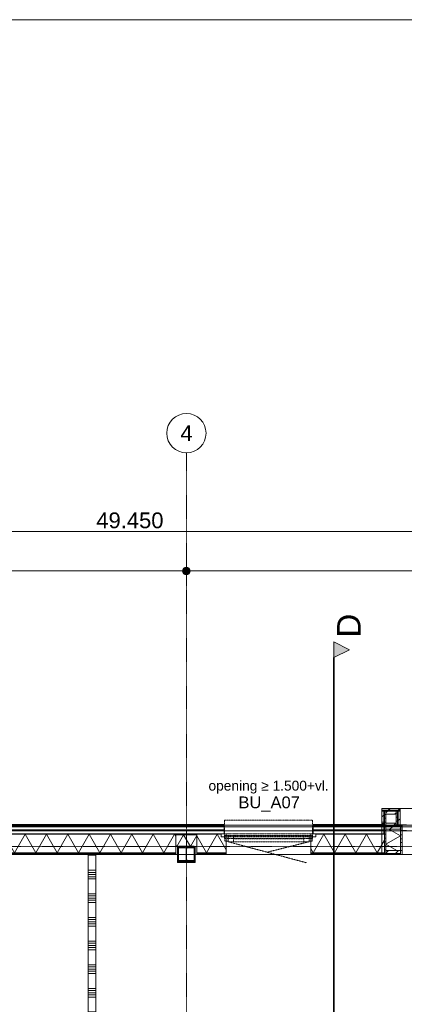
# Model space of a CAD drawing. Extents: x 0 to 92550, y 0 to 59400.
# Tile 82 of 87: x 33620 to 38509, y 45898 to 58400. Entities that reach past the tile are written whole.
import ezdxf
from ezdxf.xclip import XClip

# ---------------------------------------------------------------- set-up
doc = ezdxf.new("R2010")
doc.units = 0
doc.header["$MEASUREMENT"] = 0
doc.header["$XCLIPFRAME"] = 0
for name, pattern in [('Streep-punt fijn', [1251.000023, 626.000023, -312.5, 0, -312.5]), ('Streep-streepje', [1300, 1000, -100, 100, -100]), ('Streeplijn fijn', [234.119993, 155.999994, -78.119999]), ('Wipeout_Contour', [100000, 0, -100000])]:
    doc.linetypes.add(name, pattern=pattern)
for name, color, linetype in [('ZZ 21 Buitenwand spouwblad baksteen', 7, 'Continuous'), ('ZZ 21 Buitenwand spouwblad hsb', 7, 'Continuous'), ('ZZ 21 Buitenwand spouwisolatie', 7, 'Continuous'), ('ZZ 22 Binnenwand metal stud', 7, 'Continuous'), ('ZZ 28 HDC staalconstructies', 7, 'Continuous'), ('ZZ 31 Waterslagen', 7, 'Continuous'), ('ZZ 41 Buitenwandafwerking gevelhout', 7, 'Continuous'), ('ZZ 41 Buitenwandbekleding metaal', 7, 'Continuous'), ('ZZ 42 Aftimmerwerk algemeen', 7, 'Continuous'), ('ZZ 72 Vaste inrichting', 7, 'Continuous'), ('ZZ A Stramien', 7, 'Continuous'), ('ZZ Info_tekst Algemeen', 7, 'Continuous'), ('ZZ Maatvoering 1_ 50_100', 7, 'Continuous'), ('ZZ Markers doorsnede', 7, 'Continuous'), ('ZZ Zone Gebruiksruimten', 7, 'Continuous')]:
    doc.layers.add(name, color=color, linetype=linetype)
doc.styles.add('GENERATED_STYLE_1', font='arial.ttf')
pattern_1 = [(270, (5738.87, 6500), (200, 0), [])]
pattern_2 = [(270, (5738.867, 6500), (50, 0), [])]
pattern_3 = [(45, (5738.87, 6500), (-63.63961, 63.63961), [])]

# ---------------------------------------------------------------- blocks, each defined once
blk = doc.blocks.new('*X6')
at = {"layer": 'ZZ 21 Buitenwand spouwblad hsb', "color": 7, "linetype": 'Continuous', "lineweight": 5, "ltscale": 0.01}
for p, q in [((33159, 48034), (33281, 47822)), ((33417, 48057), (33281, 47822)), ((33417, 48057), (33553, 47822)), ((33688, 48057), (33553, 47822)), ((33688, 48057), (33824, 47822)), ((33960, 48057), (33824, 47822)), ((33960, 48057), (34095, 47822)), ((34231, 48057), (34095, 47822)), ((34231, 48057), (34367, 47822)), ((34502, 48057), (34367, 47822)), ((34502, 48057), (34638, 47822)), ((34774, 48057), (34638, 47822)), ((34774, 48057), (34909, 47822)), ((35045, 48057), (34909, 47822)), ((35045, 48057), (35181, 47822)), ((35317, 48057), (35181, 47822)), ((35317, 48057), (35452, 47822)), ((35588, 48057), (35452, 47822)), ((35588, 48057), (35607, 48024)), ((33116, 48006), (33022, 47843))]:
    blk.add_line(p, q, dxfattribs=at)
blk = doc.blocks.new('*X7')
at = {"layer": 'ZZ 21 Buitenwand spouwblad hsb', "color": 7, "linetype": 'Continuous', "lineweight": 5, "ltscale": 0.01}
for p, q in [((35871, 48037), (35995, 47822)), ((36131, 48057), (35995, 47822)), ((36131, 48057), (36246, 47857))]:
    blk.add_line(p, q, dxfattribs=at)
blk = doc.blocks.new('*X8')
at = {"layer": 'ZZ 21 Buitenwand spouwblad hsb', "color": 7, "linetype": 'Continuous', "lineweight": 5, "ltscale": 0.01}
for p, q in [((37487, 48057), (37352, 47822)), ((37487, 48057), (37623, 47822)), ((37759, 48057), (37623, 47822)), ((37759, 48057), (37894, 47822)), ((38030, 48057), (37894, 47822)), ((38030, 48057), (38166, 47822)), ((38257, 47980), (38166, 47822)), ((37322, 47874), (37352, 47822))]:
    blk.add_line(p, q, dxfattribs=at)
blk = doc.blocks.new('*X48')
at = {"layer": 'ZZ 22 Binnenwand metal stud', "color": 7, "linetype": 'Continuous', "lineweight": 5, "ltscale": 0.01}
for p, q in [((34589, 47790), (34489, 47790)), ((34589, 47600), (34489, 47600)), ((34589, 47573), (34489, 47573)), ((34589, 47545), (34489, 47545)), ((34589, 47518), (34489, 47518)), ((34589, 47490), (34489, 47490)), ((34589, 47300), (34489, 47300)), ((34589, 47273), (34489, 47273)), ((34589, 47245), (34489, 47245)), ((34589, 47218), (34489, 47218)), ((34589, 47190), (34489, 47190)), ((34589, 47000), (34489, 47000)), ((34589, 46973), (34489, 46973)), ((34589, 46945), (34489, 46945)), ((34589, 46918), (34489, 46918)), ((34589, 46890), (34489, 46890)), ((34589, 46700), (34489, 46700)), ((34589, 46673), (34489, 46673)), ((34589, 46645), (34489, 46645)), ((34589, 46618), (34489, 46618)), ((34589, 46590), (34489, 46590)), ((34589, 46400), (34489, 46400)), ((34589, 46373), (34489, 46373)), ((34589, 46345), (34489, 46345)), ((34589, 46318), (34489, 46318)), ((34589, 46290), (34489, 46290)), ((34589, 46100), (34489, 46100)), ((34589, 46073), (34489, 46073)), ((34589, 46045), (34489, 46045)), ((34589, 46018), (34489, 46018)), ((34589, 45990), (34489, 45990)), ((34589, 45800), (34489, 45800)), ((34589, 45773), (34489, 45773)), ((34589, 45745), (34489, 45745)), ((34589, 45718), (34489, 45718)), ((34589, 45690), (34489, 45690)), ((34589, 45500), (34489, 45500)), ((34589, 45473), (34489, 45473)), ((34589, 45445), (34489, 45445)), ((34589, 45418), (34489, 45418)), ((34589, 45390), (34489, 45390)), ((34589, 45200), (34489, 45200)), ((34589, 45173), (34489, 45173)), ((34589, 45145), (34489, 45145)), ((34589, 45118), (34489, 45118)), ((34589, 45090), (34489, 45090)), ((34589, 44900), (34489, 44900)), ((34589, 44873), (34489, 44873)), ((34589, 44845), (34489, 44845)), ((34589, 44818), (34489, 44818)), ((34589, 44790), (34489, 44790)), ((34589, 44600), (34489, 44600)), ((34589, 44573), (34489, 44573)), ((34589, 44545), (34489, 44545)), ((34589, 44518), (34489, 44518)), ((34589, 44490), (34489, 44490)), ((34589, 44300), (34489, 44300)), ((34589, 44273), (34489, 44273)), ((34589, 44245), (34489, 44245)), ((34589, 44218), (34489, 44218)), ((34589, 44190), (34489, 44190)), ((34589, 44000), (34489, 44000)), ((34589, 43973), (34489, 43973)), ((34589, 43945), (34489, 43945)), ((34589, 43918), (34489, 43918)), ((34589, 43890), (34489, 43890)), ((34589, 43700), (34489, 43700)), ((34589, 43673), (34489, 43673)), ((34589, 43645), (34489, 43645)), ((34589, 43618), (34489, 43618)), ((34589, 43590), (34489, 43590)), ((34589, 43400), (34489, 43400)), ((34589, 43373), (34489, 43373)), ((34589, 43345), (34489, 43345)), ((34589, 43318), (34489, 43318)), ((34589, 43290), (34489, 43290)), ((34589, 43100), (34489, 43100)), ((34589, 43073), (34489, 43073)), ((34589, 43045), (34489, 43045)), ((34589, 43018), (34489, 43018)), ((34589, 42990), (34489, 42990)), ((34589, 42800), (34489, 42800)), ((34589, 42773), (34489, 42773)), ((34589, 42745), (34489, 42745)), ((34589, 42718), (34489, 42718)), ((34589, 42690), (34489, 42690)), ((34589, 42500), (34489, 42500)), ((34589, 42473), (34489, 42473)), ((34589, 42445), (34489, 42445)), ((34589, 42418), (34489, 42418)), ((34589, 42390), (34489, 42390)), ((34589, 42200), (34489, 42200)), ((34589, 42173), (34489, 42173)), ((34589, 42145), (34489, 42145)), ((34589, 42118), (34489, 42118)), ((34589, 42090), (34489, 42090)), ((34589, 41900), (34489, 41900)), ((34589, 41873), (34489, 41873)), ((34589, 41845), (34489, 41845)), ((34589, 41818), (34489, 41818)), ((34589, 41790), (34489, 41790)), ((34589, 41600), (34489, 41600)), ((34589, 41573), (34489, 41573)), ((34589, 41545), (34489, 41545)), ((34589, 41518), (34489, 41518)), ((34589, 41490), (34489, 41490)), ((34589, 41300), (34489, 41300)), ((34589, 41273), (34489, 41273)), ((34589, 41245), (34489, 41245)), ((34589, 41218), (34489, 41218)), ((34589, 41190), (34489, 41190)), ((34589, 41000), (34489, 41000)), ((34589, 40973), (34489, 40973)), ((34589, 40945), (34489, 40945)), ((34589, 40918), (34489, 40918)), ((34589, 40890), (34489, 40890)), ((34589, 40700), (34489, 40700)), ((34589, 40673), (34489, 40673)), ((34589, 40645), (34489, 40645)), ((34589, 40618), (34489, 40618)), ((34589, 40590), (34489, 40590)), ((34589, 40400), (34489, 40400)), ((34589, 40373), (34489, 40373)), ((34589, 40345), (34489, 40345)), ((34589, 40318), (34489, 40318)), ((34589, 40290), (34489, 40290)), ((34589, 40100), (34489, 40100)), ((34589, 40073), (34489, 40073)), ((34589, 40045), (34489, 40045)), ((34589, 40018), (34489, 40018)), ((34589, 39990), (34489, 39990)), ((34589, 39800), (34489, 39800)), ((34589, 39773), (34489, 39773)), ((34589, 39745), (34489, 39745)), ((34589, 39718), (34489, 39718)), ((34589, 39690), (34489, 39690)), ((34589, 39500), (34489, 39500)), ((34589, 39473), (34489, 39473)), ((34589, 39445), (34489, 39445)), ((34589, 39418), (34489, 39418)), ((34589, 39390), (34489, 39390)), ((34589, 39200), (34489, 39200)), ((34589, 39173), (34489, 39173)), ((34589, 39145), (34489, 39145)), ((34589, 39118), (34489, 39118)), ((34589, 39090), (34489, 39090)), ((34589, 38900), (34489, 38900)), ((34589, 38873), (34489, 38873)), ((34589, 38845), (34489, 38845)), ((34589, 38818), (34489, 38818)), ((34589, 38790), (34489, 38790)), ((34589, 38600), (34489, 38600)), ((34589, 38573), (34489, 38573)), ((34589, 38545), (34489, 38545)), ((34589, 38518), (34489, 38518)), ((34589, 38490), (34489, 38490))]:
    blk.add_line(p, q, dxfattribs=at)
blk = doc.blocks.new('*X177')
at = {"layer": 'ZZ 21 Buitenwand spouwisolatie', "color": 7, "linetype": 'Continuous', "lineweight": 5, "ltscale": 0.01}
for p, q in [((35703, 48050), (35617, 47900)), ((35703, 48050), (35790, 47900)), ((35871, 48040), (35790, 47900)), ((35607, 47917), (35617, 47900))]:
    blk.add_line(p, q, dxfattribs=at)
blk = doc.blocks.new('*X204')
at = {"layer": 'ZZ 41 Buitenwandbekleding metaal', "color": 7, "linetype": 'Continuous', "lineweight": 5, "ltscale": 0.01}
for p, q in [((38275, 47931), (38459, 48037)), ((38311, 48122), (38459, 48037)), ((38275, 47931), (38414, 47851))]:
    blk.add_line(p, q, dxfattribs=at)
blk = doc.blocks.new('Drawing_1_1', base_point=(5739, 6500))
at = {"layer": 'ZZ 21 Buitenwand spouwblad hsb', "linetype": 'Continuous', "lineweight": 0, "true_color": 0x000000}
h = blk.add_hatch(dxfattribs=at)
h.set_pattern_fill('325_Hout_plaatmateriaal__BC', color=18, style=0, pattern_type=2)
h.set_pattern_definition(pattern_2)
h.paths.add_polyline_path([(33022, 47813), (35607, 47813), (35607, 47822), (33022, 47822)])
h = blk.add_hatch(dxfattribs=at)
h.set_pattern_fill('930_Lijnen_vert_200_0001', color=18, style=0, pattern_type=2)
h.set_pattern_definition(pattern_1)
h.paths.add_polyline_path([(33022, 47813), (33022, 47800), (35607, 47800), (35607, 47813)])
h = blk.add_hatch(dxfattribs=at)
h.set_pattern_fill('325_Hout_plaatmateriaal__BC', color=18, style=0, pattern_type=2)
h.set_pattern_definition(pattern_2)
h.paths.add_polyline_path([(35871, 47813), (36246, 47813), (36246, 47822), (35871, 47822)])
h = blk.add_hatch(dxfattribs=at)
h.set_pattern_fill('930_Lijnen_vert_200_0001', color=18, style=0, pattern_type=2)
h.set_pattern_definition(pattern_1)
h.paths.add_polyline_path([(36246, 47813), (35871, 47813), (35871, 47800), (36246, 47800)])
h = blk.add_hatch(dxfattribs=at)
h.set_pattern_fill('325_Hout_plaatmateriaal__BC', color=18, style=0, pattern_type=2)
h.set_pattern_definition(pattern_2)
h.paths.add_polyline_path([(37322, 47813), (38257, 47813), (38257, 47822), (37322, 47822)])
h = blk.add_hatch(dxfattribs=at)
h.set_pattern_fill('930_Lijnen_vert_200_0001', color=18, style=0, pattern_type=2)
h.set_pattern_definition(pattern_1)
h.paths.add_polyline_path([(37322, 47813), (37322, 47800), (38257, 47800), (38257, 47813)])
at = {"layer": 'ZZ 28 HDC staalconstructies', "linetype": 'Continuous', "lineweight": 0, "true_color": 0x000000}
h = blk.add_hatch(dxfattribs=at)
h.set_pattern_fill('515_Staal_0001', color=18, style=0, pattern_type=2)
h.set_pattern_definition([(315, (35638.87, 47710), (159.1, 159.1), []), (315, (35585.83, 47656.97), (159.1, 159.1), [])])
h.paths.add_polyline_path([(35839, 47710), (35839, 47720), (35760, 47720, -0.414214), (35742, 47738), (35742, 47872, -0.414214), (35760, 47890), (35839, 47890), (35839, 47900), (35639, 47900), (35639, 47890), (35718, 47890, -0.414214), (35736, 47872), (35736, 47738, -0.414214), (35718, 47720), (35639, 47720), (35639, 47710)])
at = {"layer": 'ZZ 41 Buitenwandbekleding metaal', "linetype": 'Continuous', "lineweight": 0, "true_color": 0x000000}
h = blk.add_hatch(dxfattribs=at)
h.set_pattern_fill('310_Naaldhout__01__0001', color=18, style=0, pattern_type=2)
h.set_pattern_definition(pattern_3)
h.paths.add_polyline_path([(38455, 48380), (38225, 48380), (38225, 48358), (38257, 48358), (38455, 48358)])
h = blk.add_hatch(dxfattribs=at)
h.set_pattern_fill('310_Naaldhout__01__0001', color=18, style=0, pattern_type=2)
h.set_pattern_definition(pattern_3)
h.paths.add_polyline_path([(38275, 48310), (38405, 48310), (38405, 48348), (38275, 48348)])
h = blk.add_hatch(dxfattribs=at)
h.set_pattern_fill('930_Lijnen_vert_200_0001', color=18, style=0, pattern_type=2)
h.set_pattern_definition([(270, (38256.87, 47800), (-200, 0), [])])
h.paths.add_polyline_path([(38257, 47812), (38257, 47800), (38459, 47800), (38459, 47812), (38275, 47812)])
h = blk.add_hatch(dxfattribs=at)
h.set_pattern_fill('310_Naaldhout__01__0001', color=18, style=0, pattern_type=2)
h.set_pattern_definition(pattern_3)
h.paths.add_polyline_path([(38275, 47812), (38459, 47812), (38459, 47850), (38275, 47850)])
at = {"layer": 'ZZ 42 Aftimmerwerk algemeen', "linetype": 'Continuous', "lineweight": 0, "true_color": 0x7f7f7f}
for points in [[(35639, 47710), (35639, 47900), (35627, 47900), (35627, 47710)], [(35851, 47710), (35851, 47900), (35839, 47900), (35839, 47710)], [(35639, 47710), (35627, 47698), (35639, 47698)], [(35627, 47710), (35627, 47698), (35639, 47710)], [(35839, 47710), (35639, 47710), (35639, 47698), (35839, 47698)], [(35839, 47710), (35851, 47698), (35851, 47710)], [(35839, 47698), (35851, 47698), (35839, 47710)]]:
    blk.add_hatch(color=8, dxfattribs=at).paths.add_polyline_path(points)
at = {"layer": 'ZZ Maatvoering 1_ 50_100', "linetype": 'Continuous', "lineweight": 0, "true_color": 0x000000}
blk.add_hatch(color=18, dxfattribs=at).paths.add_polyline_path([(35689, 51400), (35693, 51381), (35704, 51365), (35720, 51354), (35739, 51350), (35758, 51354), (35774, 51365), (35785, 51381), (35789, 51400), (35785, 51419), (35774, 51435), (35758, 51446), (35739, 51450), (35720, 51446), (35704, 51435), (35693, 51419)])
at = {"layer": 'ZZ Markers doorsnede', "linetype": 'Continuous', "lineweight": 0, "true_color": 0x000000}
blk.add_hatch(color=18, dxfattribs=at).paths.add_polyline_path([(37614, 50500), (37614, 50300), (37814, 50400)])
at = {"layer": 'ZZ 21 Buitenwand spouwblad hsb', "color": 7, "linetype": 'Continuous', "lineweight": 9, "ltscale": 0.01}
for p, q in [((36246, 48026), (36183, 48026)), ((36246, 47822), (36246, 48026)), ((37322, 47822), (37322, 48026)), ((37385, 48026), (37322, 48026)), ((33022, 47822), (35607, 47822)), ((33022, 47813), (35607, 47813)), ((35871, 47822), (36246, 47822)), ((35871, 47813), (36246, 47813)), ((36246, 47813), (36246, 47822)), ((36246, 47800), (36246, 47813)), ((37322, 47822), (38257, 47822)), ((37322, 47813), (37322, 47822)), ((37322, 47813), (38257, 47813)), ((37322, 47800), (37322, 47813)), ((38257, 47822), (38257, 47813)), ((38257, 47822), (38257, 47813)), ((38257, 47813), (38257, 47800)), ((38257, 47813), (38257, 47800))]:
    blk.add_line(p, q, dxfattribs=at)
at = {"layer": 'ZZ 21 Buitenwand spouwblad hsb', "color": 7, "linetype": 'Streeplijn fijn', "lineweight": 9, "ltscale": 0.01}
for p, q in [((36246, 47813), (36246, 47822)), ((36246, 47800), (36246, 47813)), ((37322, 47813), (37322, 47822)), ((37322, 47800), (37322, 47813))]:
    blk.add_line(p, q, dxfattribs=at)
at = {"layer": 'ZZ 21 Buitenwand spouwblad hsb', "color": 7, "linetype": 'Streeplijn fijn', "lineweight": 5, "ltscale": 0.01}
blk.add_line((37322, 47800), (36246, 47800), dxfattribs=at)
at = {"layer": 'ZZ 21 Buitenwand spouwblad hsb', "color": 7, "linetype": 'Continuous', "lineweight": 5, "ltscale": 0.01}
blk.add_line((38257, 47800), (39787, 47800), dxfattribs=at)
at = {"layer": 'ZZ 21 Buitenwand spouwblad hsb', "color": 7, "linetype": 'Continuous', "lineweight": 9, "ltscale": 0.01, "flags": 128}
for points in [[(33022, 47800), (35607, 47800)], [(35607, 47822), (35607, 47813)], [(35607, 47813), (35607, 47800)], [(35871, 47822), (35871, 47813)], [(35871, 47813), (35871, 47800)], [(35871, 47800), (36246, 47800)], [(37322, 47800), (38257, 47800)]]:
    blk.add_lwpolyline(points, dxfattribs=at)
at = {"layer": 'ZZ 21 Buitenwand spouwisolatie', "color": 7, "linetype": 'Continuous', "lineweight": 9, "ltscale": 0.01, "flags": 128}
blk.add_lwpolyline([(35607, 47900), (35871, 47900)], dxfattribs=at)
at = {"layer": 'ZZ 22 Binnenwand metal stud', "color": 7, "linetype": 'Continuous', "lineweight": 15, "ltscale": 0.01, "flags": 128}
for points in [[(34489, 47800), (34589, 47800)], [(34489, 47800), (34489, 38350)], [(34589, 39850), (34589, 47800)]]:
    blk.add_lwpolyline(points, dxfattribs=at)
at = {"layer": 'ZZ 28 HDC staalconstructies', "color": 7, "linetype": 'Continuous', "lineweight": 25, "ltscale": 0.01, "flags": 128}
blk.add_lwpolyline([(35839, 47710), (35839, 47720), (35760, 47720, -0.414214), (35742, 47738), (35742, 47872, -0.414214), (35760, 47890), (35839, 47890), (35839, 47900), (35639, 47900), (35639, 47890), (35718, 47890, -0.414214), (35736, 47872), (35736, 47738, -0.414214), (35718, 47720), (35639, 47720), (35639, 47710)], format="xyb", close=True, dxfattribs=at)
at = {"layer": 'ZZ 31 Waterslagen', "color": 7, "linetype": 'Streeplijn fijn', "lineweight": 5, "ltscale": 0.01}
for p, q in [((37344, 48236), (36224, 48236)), ((37344, 48005), (36224, 48005))]:
    blk.add_line(p, q, dxfattribs=at)
at = {"layer": 'ZZ 41 Buitenwandafwerking gevelhout', "color": 7, "linetype": 'Streeplijn fijn', "lineweight": 9, "ltscale": 0.01}
for p, q in [((36297, 48037), (36269, 48037)), ((36269, 48037), (36269, 47970)), ((36269, 48037), (36337, 48037)), ((36269, 47962), (36269, 48037)), ((36337, 48037), (36337, 47962)), ((36337, 48037), (37231, 48037)), ((37231, 47962), (37231, 48037)), ((37231, 48037), (37299, 48037)), ((37299, 48037), (37271, 48037)), ((37299, 47970), (37299, 48037)), ((37299, 48037), (37299, 47962)), ((36269, 47970), (36229, 47970)), ((36269, 47962), (37264, 47695)), ((36337, 47962), (36269, 47962)), ((37231, 48000), (36337, 48000)), ((37231, 47962), (36337, 47962)), ((37231, 47962), (36337, 47962)), ((37299, 47962), (36766, 47829)), ((37299, 47962), (37231, 47962)), ((37339, 47970), (37299, 47970))]:
    blk.add_line(p, q, dxfattribs=at)
at = {"layer": 'ZZ 41 Buitenwandbekleding metaal', "color": 7, "linetype": 'Continuous', "lineweight": 9, "ltscale": 0.01}
for p, q in [((38223, 48382), (39821, 48382)), ((38223, 47800), (39821, 47800))]:
    blk.add_line(p, q, dxfattribs=at)
at = {"layer": 'ZZ 41 Buitenwandbekleding metaal', "color": 7, "linetype": 'Continuous', "lineweight": 9, "ltscale": 0.01, "flags": 128}
for points in [[(38225, 48348), (38225, 48358)], [(38225, 48358), (38257, 48358)], [(38247, 48348), (38225, 48348)], [(38257, 48358), (38455, 48358)], [(38257, 47812), (38275, 47812)], [(38257, 47812), (38257, 47800), (38459, 47800)], [(38275, 47850), (38275, 47812), (38459, 47812), (38459, 47850)], [(38459, 47812), (38459, 47800)]]:
    blk.add_lwpolyline(points, dxfattribs=at)
at = {"layer": 'ZZ 41 Buitenwandbekleding metaal', "color": 7, "linetype": 'Continuous', "lineweight": 5, "ltscale": 0.01, "flags": 128}
for points in [[(38257, 48348), (38247, 48348)], [(38257, 48358), (38257, 48348)], [(38433, 48348), (38423, 48348)]]:
    blk.add_lwpolyline(points, dxfattribs=at)
at = {"layer": 'ZZ 41 Buitenwandbekleding metaal', "color": 7, "linetype": 'Continuous', "lineweight": 9, "ltscale": 0.01, "flags": 128}
blk.add_lwpolyline([(38275, 48310), (38405, 48310), (38405, 48348), (38275, 48348)], close=True, dxfattribs=at)
at = {"layer": 'ZZ 42 Aftimmerwerk algemeen', "color": 7, "linetype": 'Continuous', "lineweight": 9, "ltscale": 0.01, "flags": 128}
for points in [[(35627, 47900), (35627, 47698)], [(35627, 47900), (35639, 47900)], [(35639, 47710), (35639, 47900)], [(35851, 47900), (35839, 47900)], [(35839, 47900), (35839, 47710)], [(35851, 47710), (35851, 47900)], [(35627, 47698), (35639, 47698)], [(35839, 47710), (35639, 47710)], [(35639, 47698), (35851, 47698)], [(35851, 47698), (35851, 47710)]]:
    blk.add_lwpolyline(points, dxfattribs=at)
at = {"layer": 'ZZ A Stramien', "color": 7, "linetype": 'Streep-punt fijn', "lineweight": 9, "ltscale": 0.01}
blk.add_line((8789, 47900), (61239, 47900), dxfattribs=at)
at = {"layer": 'ZZ A Stramien', "color": 7, "linetype": 'Continuous', "lineweight": 9, "ltscale": 0.01}
blk.add_circle((35739, 53150), 250, dxfattribs=at)
at = {"layer": 'ZZ A Stramien', "color": 7, "linetype": 'Streep-punt fijn', "lineweight": 9, "ltscale": 0.01}
blk.add_point((35739, 52900), dxfattribs=at)
blk.add_point((35739, 52900), dxfattribs=at)
blk.add_point((35739, 52900), dxfattribs=at)
at = {"layer": 'ZZ Maatvoering 1_ 50_100', "color": 7, "linetype": 'Continuous', "lineweight": 5, "ltscale": 0.01}
for p, q in [((10339, 51900), (59689, 51900)), ((35739, 51450), (35739, 51587)), ((28289, 51400), (35689, 51400)), ((35789, 51400), (43189, 51400)), ((35739, 51212), (35739, 51350))]:
    blk.add_line(p, q, dxfattribs=at)
blk.add_circle((35739, 51400), 50, dxfattribs=at)
at = {"layer": 'ZZ Markers doorsnede', "color": 7, "linetype": 'Continuous', "lineweight": 5, "ltscale": 0.01, "flags": 128}
blk.add_lwpolyline([(37614, 50500), (37614, 50300), (37814, 50400)], close=True, dxfattribs=at)
at = {"layer": 'ZZ Zone Gebruiksruimten', "color": 255, "linetype": 'Continuous', "lineweight": 0, "ltscale": 0.01, "flags": 128}
for points in [[(20875, 47800), (14881, 42914), (17735, 38530), (20524, 38530), (20524, 35720), (34489, 35720), (34489, 47800)], [(34589, 38450), (43139, 38450), (43139, 47800), (34589, 47800)]]:
    blk.add_lwpolyline(points, close=True, dxfattribs=at)
at = {"layer": 'ZZ 72 Vaste inrichting', "color": 7, "linetype": 'Continuous', "lineweight": 25, "ltscale": 0.01}
blk.add_blockref('*X48', (0, 0), dxfattribs=at)
at = {"layer": 'ZZ 41 Buitenwandafwerking gevelhout', "color": 7, "linetype": 'Continuous', "lineweight": 5, "insert": (36401, 48343), "char_height": 150, "attachment_point": 7, "style": 'GENERATED_STYLE_1'}
blk.add_mtext('\\A1;{\\pql;\\fArial|b0|i0|c0|p0;\\W1.000000;BU_A07}', dxfattribs=at)
at = {"layer": 'ZZ A Stramien', "color": 7, "linetype": 'Continuous', "lineweight": 5, "insert": (35663, 53250), "char_height": 200, "attachment_point": 1, "style": 'GENERATED_STYLE_1'}
blk.add_mtext('\\A1;{\\pql;\\pt0;\\fArial|b0|i0|c0|p0;\\W1.000000;4}', dxfattribs=at)
at = {"layer": 'ZZ Info_tekst Algemeen', "color": 7, "linetype": 'Continuous', "lineweight": 5, "insert": (36784, 48655), "char_height": 125, "attachment_point": 5, "style": 'GENERATED_STYLE_1'}
blk.add_mtext('\\A1;{\\pqc;\\fArial|b0|i0|c0|p0;\\W1.000000;opening ≥ 1.500+vl.}', dxfattribs=at)
at = {"layer": 'ZZ Maatvoering 1_ 50_100', "color": 7, "linetype": 'Continuous', "lineweight": 5, "insert": (34594, 51940), "char_height": 200, "width": 838.93, "attachment_point": 7, "style": 'GENERATED_STYLE_1'}
blk.add_mtext('\\A1;{\\pql;\\fArial|b0|i0|c0|p0;\\W1.000000;49.450}', dxfattribs=at)
at = {"layer": 'ZZ Markers doorsnede', "color": 7, "linetype": 'Continuous', "lineweight": 5, "insert": (37954, 50857), "char_height": 300, "attachment_point": 9, "rotation": 90, "style": 'GENERATED_STYLE_1'}
blk.add_mtext('\\A1;{\\pqr;\\pt0;\\fArial|b0|i0|c0|p0;\\W1.000000;D}', dxfattribs=at)
at = {"color": 254, "linetype": 'Wipeout_Contour', "lineweight": 0, "ltscale": 246601.734174}
blk.add_wipeout([(33049, 48171), (33049, 48151), (43490, 48151), (43490, 48171)], dxfattribs=at).dxf.layer = 'ZZ 21 Buitenwand spouwblad baksteen'
at = {"color": 254, "linetype": 'Wipeout_Contour', "lineweight": 0, "ltscale": 246425.060234}
blk.add_wipeout([(43440, 48151), (33049, 48151), (33049, 48101), (43440, 48101)], dxfattribs=at).dxf.layer = 'ZZ 21 Buitenwand spouwblad baksteen'
at = {"layer": 'ZZ 21 Buitenwand spouwblad hsb', "linetype": 'Continuous', "lineweight": 0, "true_color": 0x7f7f7f}
for points in [[(35607, 48061), (33159, 48061), (33159, 48057), (35607, 48057)], [(35871, 48057), (36183, 48057), (36183, 48061), (35871, 48061)], [(37385, 48061), (37385, 48057), (38257, 48057), (38257, 48061)]]:
    blk.add_hatch(color=8, dxfattribs=at).paths.add_polyline_path(points)
at = {"layer": 'ZZ 41 Buitenwandafwerking gevelhout', "linetype": 'Continuous', "lineweight": 0, "true_color": 0x000000}
h = blk.add_hatch(dxfattribs=at)
h.set_pattern_fill('310_Naaldhout__01__0001', color=18, style=0, pattern_type=2)
h.set_pattern_definition(pattern_3)
h.paths.add_polyline_path([(33049, 48161), (36219, 48161), (36219, 48182), (33049, 48182)])
h = blk.add_hatch(dxfattribs=at)
h.set_pattern_fill('310_Naaldhout__01__0001', color=18, style=0, pattern_type=2)
h.set_pattern_definition(pattern_3)
h.paths.add_polyline_path([(38247, 48182), (37349, 48182), (37349, 48161), (38247, 48161)])
at = {"layer": 'ZZ 41 Buitenwandbekleding metaal', "linetype": 'Continuous', "lineweight": 0, "true_color": 0x000000}
h = blk.add_hatch(dxfattribs=at)
h.set_pattern_fill('505_Aluminium_0001', color=18, style=0, pattern_type=2)
h.set_pattern_definition([(135, (38456.87, 48382), (176.78, 176.78), []), (135, (38492.22, 48417.36), (176.78, 176.78), []), (135, (38527.58, 48452.7), (176.78, 176.78), [])])
h.paths.add_polyline_path([(38223, 48192), (38253, 48192), (38253, 48202), (38243, 48202), (38243, 48200), (38251, 48200), (38251, 48194), (38225, 48194), (38225, 48209), (38225, 48348), (38225, 48358), (38225, 48380), (38455, 48380), (38455, 48358), (38455, 48348), (38455, 48175), (38455, 48160), (38459, 48160), (38484, 48160), (38484, 48162), (38457, 48162), (38457, 48382), (38223, 48382)])
h = blk.add_hatch(dxfattribs=at)
h.set_pattern_fill('310_Naaldhout__01__0001', color=18, style=0, pattern_type=2)
h.set_pattern_definition(pattern_3)
h.paths.add_polyline_path([(38225, 48348), (38225, 48209), (38247, 48209), (38247, 48348)])
h = blk.add_hatch(dxfattribs=at)
h.set_pattern_fill('325_Hout_plaatmateriaal__BC', color=18, style=0, pattern_type=2)
h.set_pattern_definition([(180, (38256.867, 48209), (-5e-08, 50), [])])
h.paths.add_polyline_path([(38257, 47812), (38275, 47812), (38275, 47850), (38275, 48122), (38275, 48160), (38275, 48198), (38275, 48310), (38275, 48348), (38257, 48348), (38257, 48209)])
h = blk.add_hatch(dxfattribs=at)
h.set_pattern_fill('325_Hout_plaatmateriaal__BC', color=18, style=0, pattern_type=2)
h.set_pattern_definition([(360, (38422.867, 48175), (4e-08, 50), [])])
h.paths.add_polyline_path([(38405, 48310), (38405, 48198), (38405, 48160), (38423, 48160), (38423, 48175), (38423, 48348), (38405, 48348)])
h = blk.add_hatch(dxfattribs=at)
h.set_pattern_fill('310_Naaldhout__01__0001', color=18, style=0, pattern_type=2)
h.set_pattern_definition(pattern_3)
h.paths.add_polyline_path([(38433, 48175), (38455, 48175), (38455, 48348), (38433, 48348)])
h = blk.add_hatch(dxfattribs=at)
h.set_pattern_fill('310_Naaldhout__01__0001', color=18, style=0, pattern_type=2)
h.set_pattern_definition(pattern_3)
h.paths.add_polyline_path([(38275, 48160), (38405, 48160), (38405, 48198), (38275, 48198)])
h = blk.add_hatch(dxfattribs=at)
h.set_pattern_fill('310_Naaldhout__01__0001', color=18, style=0, pattern_type=2)
h.set_pattern_definition(pattern_3)
h.paths.add_polyline_path([(38405, 48160), (38275, 48160), (38275, 48122), (38459, 48122), (38459, 48160), (38455, 48160), (38423, 48160)])
h = blk.add_hatch(dxfattribs=at)
h.set_pattern_fill('325_Hout_plaatmateriaal__BC', color=18, style=0, pattern_type=2)
h.set_pattern_definition([(9e-07, (38483.867, 47800), (-7e-07, 50), [])])
h.paths.add_polyline_path([(38459, 47812), (38459, 47800), (38484, 47800), (38484, 48160), (38459, 48160), (38459, 48122), (38459, 47850)])
at = {"layer": 'ZZ 21 Buitenwand spouwblad baksteen', "color": 7, "linetype": 'Continuous', "lineweight": 15, "ltscale": 0.01}
blk.add_line((43440, 48151), (33049, 48151), dxfattribs=at)
at = {"layer": 'ZZ 21 Buitenwand spouwblad baksteen', "color": 7, "linetype": 'Continuous', "lineweight": 15, "ltscale": 0.01, "flags": 128}
for points in [[(43490, 48171), (33049, 48171)], [(33119, 48101), (43440, 48101)]]:
    blk.add_lwpolyline(points, dxfattribs=at)
at = {"layer": 'ZZ 21 Buitenwand spouwblad hsb', "color": 7, "linetype": 'Continuous', "lineweight": 9, "ltscale": 0.01}
for p, q in [((35607, 48057), (33159, 48057)), ((36183, 48057), (35871, 48057)), ((36183, 48061), (36183, 48026)), ((37385, 48061), (37385, 48026)), ((38257, 48057), (37385, 48057)), ((38257, 48061), (38257, 48057)), ((38257, 48061), (38257, 48057)), ((38257, 48057), (38257, 47822)), ((38257, 48057), (38257, 47822))]:
    blk.add_line(p, q, dxfattribs=at)
at = {"layer": 'ZZ 21 Buitenwand spouwblad hsb', "color": 7, "linetype": 'Streeplijn fijn', "lineweight": 9, "ltscale": 0.01}
for p, q in [((37385, 48061), (36183, 48061)), ((36246, 48057), (36246, 48061)), ((36246, 47822), (36246, 48057)), ((37322, 48057), (37322, 48061)), ((37322, 47822), (37322, 48057))]:
    blk.add_line(p, q, dxfattribs=at)
at = {"layer": 'ZZ 21 Buitenwand spouwblad hsb', "color": 7, "linetype": 'Continuous', "lineweight": 9, "ltscale": 0.01, "flags": 128}
for points in [[(35607, 48061), (33159, 48061)], [(35607, 48061), (35607, 48057)], [(35607, 48057), (35607, 47822)], [(36183, 48061), (35871, 48061)], [(35871, 48061), (35871, 48057)], [(35871, 48057), (35871, 47822)], [(38257, 48061), (37385, 48061)]]:
    blk.add_lwpolyline(points, dxfattribs=at)
at = {"layer": 'ZZ 21 Buitenwand spouwblad hsb', "color": 7, "linetype": 'Streeplijn fijn', "lineweight": 9, "ltscale": 0.01, "flags": 128}
blk.add_lwpolyline([(37385, 48061), (37385, 48026), (36183, 48026), (36183, 48061)], close=True, dxfattribs=at)
at = {"layer": 'ZZ 21 Buitenwand spouwisolatie', "color": 7, "linetype": 'Continuous', "lineweight": 9, "ltscale": 0.01, "flags": 128}
for points in [[(35871, 48050), (35607, 48050)], [(35607, 48050), (35607, 47900)], [(35871, 47900), (35871, 48050)]]:
    blk.add_lwpolyline(points, dxfattribs=at)
at = {"layer": 'ZZ 31 Waterslagen', "color": 7, "linetype": 'Streeplijn fijn', "lineweight": 5, "ltscale": 0.01}
for p, q in [((36224, 48236), (36224, 48005)), ((37344, 48236), (37344, 48005))]:
    blk.add_line(p, q, dxfattribs=at)
at = {"layer": 'ZZ 41 Buitenwandafwerking gevelhout', "color": 7, "linetype": 'Continuous', "lineweight": 5, "ltscale": 0.01}
for p, q in [((36219, 48161), (33049, 48161)), ((36219, 48182), (36219, 48161)), ((36219, 48161), (36219, 48111)), ((37349, 48182), (37349, 48161)), ((38247, 48161), (37349, 48161)), ((37349, 48161), (37349, 48111)), ((38247, 48182), (38247, 48176)), ((38247, 48182), (38247, 48176)), ((38247, 48176), (38247, 48161)), ((38247, 48176), (38247, 48161)), ((38247, 48161), (38247, 48111)), ((38247, 48161), (38247, 48111)), ((36219, 48111), (33049, 48111)), ((36219, 48111), (36219, 48061)), ((38247, 48111), (37349, 48111)), ((37349, 48111), (37349, 48061)), ((38247, 48111), (38247, 48104)), ((38247, 48111), (38247, 48104)), ((38247, 48104), (38247, 48061)), ((38247, 48104), (38247, 48061))]:
    blk.add_line(p, q, dxfattribs=at)
at = {"layer": 'ZZ 41 Buitenwandafwerking gevelhout', "color": 7, "linetype": 'Streeplijn fijn', "lineweight": 5, "ltscale": 0.01}
for p, q in [((36219, 48182), (36219, 48161)), ((36219, 48161), (36219, 48111)), ((37349, 48182), (37349, 48161)), ((37349, 48161), (37349, 48111)), ((36219, 48111), (36219, 48061)), ((37349, 48111), (37349, 48061))]:
    blk.add_line(p, q, dxfattribs=at)
at = {"layer": 'ZZ 41 Buitenwandafwerking gevelhout', "color": 7, "linetype": 'Continuous', "lineweight": 9, "ltscale": 0.01}
for p, q in [((38467, 48176), (38535, 48176)), ((38467, 48104), (38467, 48176)), ((38535, 48104), (38467, 48104))]:
    blk.add_line(p, q, dxfattribs=at)
at = {"layer": 'ZZ 41 Buitenwandafwerking gevelhout', "color": 7, "linetype": 'Streeplijn fijn', "lineweight": 9, "ltscale": 0.01}
for p, q in [((36229, 48042), (36297, 48042)), ((36229, 47970), (36229, 48042)), ((36297, 48042), (36297, 48037)), ((36297, 48042), (37271, 48042)), ((37271, 48037), (37271, 48042)), ((37271, 48042), (37339, 48042)), ((37339, 48042), (37339, 47970))]:
    blk.add_line(p, q, dxfattribs=at)
at = {"layer": 'ZZ 41 Buitenwandafwerking gevelhout', "color": 7, "linetype": 'Continuous', "lineweight": 9, "ltscale": 0.01, "flags": 128}
for points in [[(36219, 48182), (33049, 48182)], [(38247, 48182), (37349, 48182)]]:
    blk.add_lwpolyline(points, dxfattribs=at)
at = {"layer": 'ZZ 41 Buitenwandafwerking gevelhout', "color": 7, "linetype": 'Continuous', "lineweight": 5, "ltscale": 0.01, "flags": 128}
for points in [[(33049, 48061), (36219, 48061)], [(37349, 48061), (38247, 48061)]]:
    blk.add_lwpolyline(points, dxfattribs=at)
at = {"layer": 'ZZ 41 Buitenwandbekleding metaal', "color": 7, "linetype": 'Continuous', "lineweight": 9, "ltscale": 0.01}
blk.add_line((38223, 47800), (38223, 48382), dxfattribs=at)
at = {"layer": 'ZZ 41 Buitenwandbekleding metaal', "color": 7, "linetype": 'Continuous', "lineweight": 9, "ltscale": 0.01, "flags": 128}
for points in [[(38484, 48160), (38484, 48162), (38457, 48162), (38457, 48382), (38223, 48382), (38223, 48192), (38253, 48192), (38253, 48202), (38243, 48202), (38243, 48200), (38251, 48200), (38251, 48194), (38225, 48194), (38225, 48209)], [(38225, 48358), (38225, 48380), (38455, 48380), (38455, 48358), (38455, 48348), (38455, 48175)], [(38225, 48209), (38225, 48348)], [(38247, 48209), (38247, 48348)], [(38275, 48348), (38257, 48348), (38257, 48209)], [(38275, 48198), (38275, 48310)], [(38423, 48175), (38423, 48348), (38405, 48348)], [(38405, 48310), (38405, 48198)], [(38455, 48348), (38433, 48348), (38433, 48175)], [(38225, 48209), (38247, 48209)], [(38257, 48209), (38257, 47812)], [(38275, 48160), (38275, 48122)], [(38423, 48160), (38405, 48160)], [(38423, 48160), (38423, 48175)], [(38455, 48160), (38423, 48160)], [(38433, 48175), (38455, 48175)], [(38455, 48175), (38455, 48160)], [(38455, 48160), (38459, 48160), (38484, 48160)], [(38459, 48122), (38459, 48160)], [(38459, 47800), (38484, 47800), (38484, 48160)]]:
    blk.add_lwpolyline(points, dxfattribs=at)
at = {"layer": 'ZZ 41 Buitenwandbekleding metaal', "color": 7, "linetype": 'Continuous', "lineweight": 5, "ltscale": 0.01, "flags": 128}
for points in [[(38247, 48209), (38257, 48209)], [(38423, 48175), (38433, 48175)]]:
    blk.add_lwpolyline(points, dxfattribs=at)
at = {"layer": 'ZZ 41 Buitenwandbekleding metaal', "color": 7, "linetype": 'Continuous', "lineweight": 9, "ltscale": 0.01, "flags": 128}
blk.add_lwpolyline([(38275, 48160), (38405, 48160), (38405, 48198), (38275, 48198)], close=True, dxfattribs=at)
at = {"layer": 'ZZ 41 Buitenwandbekleding metaal', "color": 7, "linetype": 'Continuous', "lineweight": 5, "ltscale": 0.01, "flags": 128}
blk.add_lwpolyline([(38459, 48122), (38275, 48122), (38275, 47850), (38459, 47850)], close=True, dxfattribs=at)
at = {"layer": 'ZZ A Stramien', "color": 7, "linetype": 'Streep-punt fijn', "lineweight": 9, "ltscale": 0.01}
blk.add_line((35739, 6500), (35739, 52900), dxfattribs=at)
at = {"layer": 'ZZ Markers doorsnede', "color": 7, "linetype": 'Streep-streepje', "lineweight": 35, "ltscale": 0.01}
blk.add_line((37614, 50300), (37614, 9100), dxfattribs=at)
at = {"layer": 'ZZ 72 Vaste inrichting', "color": 7, "linetype": 'Continuous', "lineweight": 25, "ltscale": 0.01}
for name in ['*X6', '*X177', '*X7', '*X8', '*X204']:
    blk.add_blockref(name, (0, 0), dxfattribs=at)

msp = doc.modelspace()

# ---------------------------------------------------------------- block references
at = {"color": 7, "linetype": 'Continuous', "lineweight": 25, "ltscale": 0.01}
ref = msp.add_blockref('Drawing_1_1', (5739, 6500), dxfattribs=at)
XClip(ref).set_block_clipping_path([(1000, 1000), (66950, 58400)])

# ---------------------------------------------------------------- next in the draw order: linework, layer by layer
at = {"color": 7, "linetype": 'Continuous', "lineweight": 15, "ltscale": 0.01, "flags": 128}
msp.add_lwpolyline([(1000, 58400), (83100, 58400), (83100, 1000), (1000, 1000)], close=True, dxfattribs=at)

doc.saveas('drawing.dxf')
